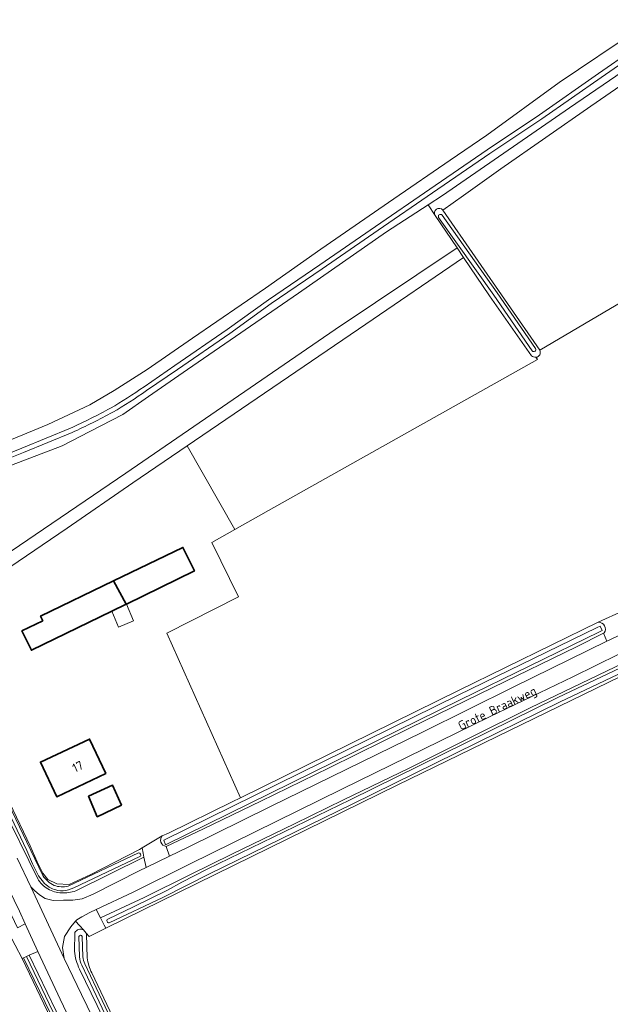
# Model space of a CAD drawing. Extents: x 199200 to 204075, y 460125 to 464703.
# Tile 8 of 174: x 200548 to 200667, y 462142 to 462340. Entities that reach past the tile are written whole.
import ezdxf
from ezdxf.enums import TextEntityAlignment as Align

# ---------------------------------------------------------------- set-up
doc = ezdxf.new("R2010")
doc.units = 0
for name, color, linetype, lineweight in [('B-WE-GR-BOS_LOOF-GV', 40, 'Continuous', 13), ('B-WE-GR-GRAS-GV', 60, 'Continuous', 13), ('B-WE-OG-BEBOUWING-GV', 7, 'Continuous', 35), ('B-WE-OG-BEBOUWING-T18', 10, 'Continuous', 18), ('B-WE-OG-BEBOUWING_LUIFEL-GV', 7, 'Continuous', 18), ('B-WE-OG-TERREIN_CULTUURSCHEIDING-GV', 7, 'Continuous', 18), ('B-WE-OG-TERREIN_ERF-GV', 7, 'Continuous', 18), ('B-WE-OG-TERREIN_ONBEGROEID-GV', 7, 'Continuous', 18), ('B-WE-OG-TOPOGRAFIE-T18', 10, 'Continuous', 18), ('B-WE-OG-WATER-GV', 130, 'Continuous', 18), ('B-WE-OG-WATER_SLOOT-GV', 120, 'Continuous', 18), ('B-WE-VH-ONVERHARD-GV', 252, 'Continuous', 18), ('B-WE-VH-VERHARDING_ASFALT-GV', 252, 'Continuous', 18), ('B-WE-VH-VERHARDING_OPEN-GV', 252, 'Continuous', 18)]:
    doc.layers.add(name, color=color, linetype=linetype, lineweight=lineweight)
doc.styles.add('NLCS-ISO-M1000-T18', font='NLCS-ISO.ttf', dxfattribs={"height": 1.8})

msp = doc.modelspace()

# ---------------------------------------------------------------- linework, layer by layer
at = {"layer": 'B-WE-GR-BOS_LOOF-GV', "flags": 128}
msp.add_lwpolyline([(200635.655, 462294.14), (200631.229, 462300.666), (200629.834, 462302.818), (200621.452, 462297.383), (200603.73, 462285.052), (200581.388, 462269.608), (200573.566, 462264.189), (200568.385, 462260.554), (200561.728, 462257.128), (200556.126, 462254.284), (200549.673, 462251.743), (200543.057, 462249.301), (200537.49, 462246.851), (200532.154, 462244.334), (200524.604, 462240.127), (200518.937, 462237.284), (200516.297, 462235.777), (200518.531, 462232.608), (200527.464, 462219.954), (200531.885, 462223.25), (200544.182, 462231.896), (200569, 462248.735), (200611.111, 462277.71)], close=True, dxfattribs=at)
at = {"layer": 'B-WE-GR-GRAS-GV', "flags": 128}
for points in [[(200798.065, 462377.584), (200782.648, 462405.999), (200765.159, 462393.847), (200760.108, 462390.338), (200753.765, 462385.931), (200734.061, 462372.04), (200716.865, 462359.869), (200712.971, 462357.176), (200696.639, 462346.41), (200680.533, 462335.083), (200662.581, 462322.722), (200644.462, 462310.066), (200636.969, 462304.71), (200632.777, 462301.757), (200652.343, 462273.507), (200686.815, 462293.88), (200688.946, 462295.14), (200709.256, 462306.651), (200723.45, 462296.176), (200731.357, 462279.55), (200743.556, 462252.489), (200754.252, 462255.725), (200760.238, 462257.536), (200804.811, 462271.019)], [(200632.777, 462301.757), (200636.969, 462304.71), (200644.462, 462310.066), (200662.581, 462322.722), (200680.533, 462335.083), (200696.639, 462346.41), (200712.971, 462357.176), (200716.865, 462359.869), (200734.061, 462372.04), (200753.765, 462385.931), (200760.108, 462390.338), (200756.348, 462395.739), (200754.851, 462394.641)], [(200757.74, 462391.083), (200756.692, 462390.159), (200752.69, 462387.565), (200746.394, 462383.216), (200719.539, 462364.847), (200709.991, 462357.955), (200703.589, 462353.575), (200683.721, 462339.784), (200658.311, 462322.362), (200632.702, 462304.678), (200629.834, 462302.818), (200631.229, 462300.666)], [(200514.116, 462238.871), (200514.818, 462239.45), (200521.777, 462244.126), (200527.079, 462246.918), (200534.968, 462250.547), (200544.033, 462254.697), (200553.286, 462258.575), (200561.712, 462262.492), (200566.636, 462265.395), (200573.298, 462269.638), (200582.418, 462275.942), (200597.107, 462286.045), (200608.23, 462293.872), (200622.93, 462304.059), (200634.263, 462311.801), (200641.667, 462316.882), (200656.242, 462327.444), (200672.012, 462338.049)], [(200651.531, 462272.101), (200651.856, 462271.649), (200597.693, 462241.242), (200590.914, 462237.395), (200586.257, 462234.752), (200591.647, 462223.811), (200577.246, 462216.497), (200592.04, 462183.341), (200636.097, 462205.051), (200664.104, 462218.717), (200669.108, 462221.018), (200677.53, 462224.952), (200670.696, 462236.59), (200673.803, 462239.793), (200702.264, 462251.598), (200686.815, 462293.88), (200652.343, 462273.507)], [(200596.783, 462075.103), (200602.369, 462063.506), (200610.648, 462045.72), (200614.4, 462037.39), (200625.267, 462042.373), (200660.291, 462059.423), (200688.459, 462072.852), (200712.146, 462084.118), (200729.906, 462092.97), (200730.169, 462092.968), (200712.643, 462130.161), (200698.762, 462158.997), (200693.67, 462169.394), (200683.427, 462191.584), (200674.234, 462210.579), (200673.639, 462210.289), (200623.585, 462185.91), (200564.957, 462157.062), (200561.567, 462155.406), (200560.956, 462156.095)], [(200386.541, 462012.003), (200393.804, 462016.966), (200406.246, 462025.445), (200419.327, 462034.142), (200434.557, 462044.85), (200449.498, 462055.309), (200464.444, 462065.544), (200480.163, 462076.565), (200489.551, 462083.203), (200513.188, 462099.838), (200533.016, 462113.703), (200554.755, 462128.747), (200557.712, 462130.763), (200557.545, 462131.112), (200548.064, 462150.954), (200545.264, 462156.328), (200540.339, 462166.78), (200530.041, 462188.346)], [(200561.022, 462155.879), (200561.214, 462151.082)], [(200562.115, 462148.065), (200569.341, 462132.777), (200575.003, 462120.665), (200583.628, 462102.521), (200596.783, 462075.103)]]:
    msp.add_lwpolyline(points, dxfattribs=at)
at = {"layer": 'B-WE-GR-GRAS-GV'}
for points in [[(200631.229, 462300.666, -0.941815), (200632.777, 462301.757)], [(200652.343, 462273.507, -0.5060324), (200651.531, 462272.101)], [(200560.956, 462156.095, -0.0449315), (200561.022, 462155.879)], [(200561.214, 462151.082, 0.0821635), (200562.115, 462148.065)]]:
    msp.add_lwpolyline(points, format="xyb", dxfattribs=at)
at = {"layer": 'B-WE-OG-BEBOUWING-GV', "flags": 128}
for points in [[(200566.502, 462227.041), (200569.012, 462222.355), (200569.076, 462222.386), (200582.772, 462229.064), (200580.479, 462233.775)], [(200566.502, 462227.041), (200551.798, 462219.957), (200552.257, 462219.009), (200548.063, 462216.978), (200549.958, 462213.066), (200566.127, 462220.949), (200569.012, 462222.355)], [(200564.936, 462188.21), (200561.663, 462195.17), (200551.782, 462190.522), (200555.055, 462183.563)], [(200568.12, 462181.853), (200566.282, 462185.905), (200561.472, 462183.646), (200563.211, 462179.529)]]:
    msp.add_lwpolyline(points, close=True, dxfattribs=at)
at = {"layer": 'B-WE-OG-BEBOUWING_LUIFEL-GV', "flags": 128}
msp.add_lwpolyline([(200566.127, 462220.949), (200567.523, 462217.688), (200570.536, 462218.977), (200569.076, 462222.386), (200569.012, 462222.355)], close=True, dxfattribs=at)
at = {"layer": 'B-WE-OG-TERREIN_CULTUURSCHEIDING-GV', "flags": 128}
for points in [[(200665.113, 462216.485), (200659.701, 462213.756), (200642.857, 462205.573), (200626.25, 462197.404), (200609.906, 462189.406), (200596.121, 462182.69), (200584.636, 462177.099), (200577.065, 462173.526), (200577.751, 462171.569), (200581.377, 462173.346), (200598.083, 462181.615), (200628.692, 462196.568), (200647.111, 462205.676), (200665.835, 462214.885)], [(200547.14, 462157.152), (200548.713, 462157.938), (200547.536, 462160.487), (200540.109, 462175.742), (200534.492, 462187.569), (200529.07, 462199.099), (200528.744, 462199.77), (200527.298, 462199.27), (200530.426, 462192.516), (200534.531, 462183.651)]]:
    msp.add_lwpolyline(points, close=True, dxfattribs=at)
for points in [[(200672.879, 462214.53), (200658.942, 462207.716), (200642.206, 462199.676), (200612.453, 462185.111), (200581.777, 462169.962), (200570.475, 462164.309), (200563.002, 462160.813), (200563.846, 462159.183), (200572.694, 462163.281), (200582.01, 462167.897), (200590.29, 462171.981), (200602.901, 462178.065), (200612.785, 462182.898), (200626.001, 462189.32), (200638.612, 462195.606), (200650.378, 462201.476), (200664.064, 462208.028), (200672.862, 462212.305)], [(200551.222, 462167.022), (200543.94, 462181.95)], [(200547.063, 462171.157), (200549.873, 462165.424), (200550.588, 462164.631), (200551.566, 462163.77), (200552.709, 462163.039), (200554.314, 462162.665), (200556.415, 462162.681), (200558.286, 462162.699), (200560.192, 462162.979), (200562.365, 462163.914), (200571.822, 462168.663), (200573.051, 462169.266), (200572.61, 462171.357)], [(200572.61, 462171.357), (200558.888, 462164.615)], [(200560.414, 462156.707), (200558.854, 462158.468), (200557.882, 462157.352), (200556.652, 462155.393), (200556.208, 462153.165), (200556.584, 462150.93), (200560.071, 462143.715), (200569.209, 462124.737), (200578.432, 462105.107), (200583.535, 462094.246), (200585.507, 462090.048), (200610.27, 462038.521), (200611.969, 462034.919), (200613.282, 462035.537)], [(200558.621, 462152.436), (200558.717, 462156.174)], [(200574.478, 462099.589), (200580.142, 462087.617), (200586.539, 462075.688), (200592.456, 462062.179), (200598.242, 462050.006), (200599.362, 462051.344), (200596.02, 462058.392), (200589.272, 462072.394), (200582.363, 462086.758), (200579.686, 462092.428), (200574.558, 462103.278), (200566.804, 462119.538), (200555.731, 462142.732), (200551.281, 462152.373), (200549.497, 462151.602), (200556.767, 462136.595), (200567.336, 462114.579), (200571.847, 462105.06)], [(200612.852, 462035.883), (200610.241, 462041.475), (200603.399, 462055.87), (200597.345, 462068.913), (200593.577, 462076.571), (200588.724, 462087.505), (200579.066, 462108.127), (200571.302, 462124.139), (200563.228, 462141.46), (200559.67, 462148.812)]]:
    msp.add_lwpolyline(points, dxfattribs=at)
at = {"layer": 'B-WE-OG-TERREIN_CULTUURSCHEIDING-GV'}
for points in [[(200553.257, 462164.984, -0.1387194), (200551.222, 462167.022)], [(200556.016, 462164.194, -0.1315281), (200553.257, 462164.984)], [(200558.888, 462164.615, -0.1189334), (200556.016, 462164.194)], [(200558.717, 462156.174, -0.4292507), (200560.414, 462156.707)], [(200559.67, 462148.812, -0.0992154), (200558.621, 462152.436)]]:
    msp.add_lwpolyline(points, format="xyb", dxfattribs=at)
at = {"layer": 'B-WE-OG-TERREIN_ERF-GV', "flags": 128}
msp.add_lwpolyline([(200545.598, 462182.278), (200549.709, 462173.655), (200551.11, 462170.44), (200552.237, 462168.185), (200553.271, 462166.869), (200555.053, 462165.997), (200557.544, 462165.836), (200561.908, 462167.87), (200571.693, 462172.933), (200572.234, 462173.235), (200576.305, 462175.695), (200577.553, 462176.201), (200590.357, 462182.511), (200592.04, 462183.341), (200577.246, 462216.497), (200591.647, 462223.811), (200586.257, 462234.752), (200590.914, 462237.395), (200581.334, 462254.274), (200570.376, 462246.819), (200557.142, 462237.669), (200545.602, 462229.839)], dxfattribs=at)
for points in [[(200551.798, 462219.957), (200566.502, 462227.041), (200580.479, 462233.775), (200582.772, 462229.064), (200569.076, 462222.386), (200569.012, 462222.355), (200566.127, 462220.949), (200549.958, 462213.066), (200548.063, 462216.978), (200552.257, 462219.009)], [(200564.936, 462188.21), (200555.055, 462183.563), (200551.782, 462190.522), (200561.663, 462195.17)], [(200568.12, 462181.853), (200563.211, 462179.529), (200561.472, 462183.646), (200566.282, 462185.905)]]:
    msp.add_lwpolyline(points, close=True, dxfattribs=at)
at = {"layer": 'B-WE-OG-TERREIN_ONBEGROEID-GV', "flags": 128}
msp.add_lwpolyline([(200650.676, 462272.422), (200642.184, 462284.513), (200636.955, 462292.223), (200617.3, 462278.741), (200581.334, 462254.274), (200590.914, 462237.395), (200597.693, 462241.242), (200651.856, 462271.649), (200651.531, 462272.101)], dxfattribs=at)
at = {"layer": 'B-WE-OG-TERREIN_ONBEGROEID-GV'}
msp.add_lwpolyline([(200651.531, 462272.101, -0.2405503), (200650.676, 462272.422)], format="xyb", dxfattribs=at)
at = {"layer": 'B-WE-OG-WATER-GV', "flags": 128}
msp.add_lwpolyline([(200571.099, 462105.062), (200548.971, 462151.374), (200548.376, 462151.098), (200553.81, 462139.857), (200558.243, 462130.648)], dxfattribs=at)
at = {"layer": 'B-WE-OG-WATER_SLOOT-GV', "flags": 128}
for points in [[(200572.634, 462266.158), (200578.866, 462270.417), (200589.359, 462277.67), (200597.707, 462283.7), (200608.009, 462290.702), (200619.223, 462298.449), (200630.207, 462305.991), (200641.722, 462313.922), (200652.229, 462320.923), (200664.134, 462329.255), (200677.696, 462338.657), (200687.963, 462345.698), (200700.924, 462354.745), (200711.001, 462361.612), (200722.407, 462369.367), (200732.715, 462376.772), (200745.984, 462385.712), (200755.917, 462392.724)], [(200755.917, 462392.724), (200745.984, 462385.712), (200732.715, 462376.772), (200722.407, 462369.367), (200711.001, 462361.612), (200700.924, 462354.745), (200687.963, 462345.698), (200677.696, 462338.657), (200664.134, 462329.255), (200652.229, 462320.923), (200641.722, 462313.922), (200630.207, 462305.991), (200619.223, 462298.449), (200608.009, 462290.702), (200597.707, 462283.7), (200589.359, 462277.67), (200578.866, 462270.417), (200572.634, 462266.158)], [(200756.451, 462391.968), (200746.509, 462384.951), (200733.243, 462376.012), (200722.937, 462368.608), (200711.521, 462360.847), (200701.449, 462353.984), (200688.49, 462344.937), (200678.221, 462337.895), (200664.663, 462328.496), (200652.751, 462320.159), (200642.241, 462313.156), (200630.731, 462305.229), (200619.748, 462297.687), (200608.532, 462289.939), (200598.238, 462282.942), (200589.894, 462276.914), (200579.39, 462269.654), (200573.152, 462265.391)], [(200573.152, 462265.391), (200579.39, 462269.654), (200589.894, 462276.914), (200598.238, 462282.942), (200608.532, 462289.939), (200619.748, 462297.687), (200630.731, 462305.229), (200642.241, 462313.156), (200652.751, 462320.159), (200664.663, 462328.496), (200678.221, 462337.895), (200688.49, 462344.937), (200701.449, 462353.984), (200711.521, 462360.847), (200722.937, 462368.608), (200733.243, 462376.012), (200746.509, 462384.951), (200756.451, 462391.968)], [(200543.057, 462249.301), (200549.673, 462251.743), (200556.126, 462254.284), (200561.728, 462257.128), (200568.385, 462260.554), (200573.566, 462264.189), (200581.388, 462269.608), (200603.73, 462285.052), (200621.452, 462297.383), (200629.834, 462302.818), (200632.702, 462304.678), (200658.311, 462322.362), (200683.721, 462339.784)], [(200672.012, 462338.049), (200656.242, 462327.444), (200641.667, 462316.882), (200634.263, 462311.801), (200622.93, 462304.059), (200608.23, 462293.872), (200597.107, 462286.045), (200582.418, 462275.942), (200573.298, 462269.638), (200566.636, 462265.395), (200561.712, 462262.492), (200553.286, 462258.575), (200544.033, 462254.697)], [(200631.229, 462300.666), (200635.655, 462294.14), (200636.955, 462292.223), (200642.184, 462284.513), (200650.676, 462272.422)], [(200650.772, 462273.395), (200643.047, 462284.604), (200631.944, 462300.251)], [(200631.944, 462300.251), (200643.047, 462284.604), (200650.772, 462273.395)], [(200632.646, 462300.749), (200643.753, 462285.097), (200651.481, 462273.884)], [(200651.481, 462273.884), (200643.753, 462285.097), (200632.646, 462300.749)], [(200652.343, 462273.507), (200632.777, 462301.757)], [(200514.592, 462237.363), (200521.391, 462241.675), (200525.837, 462244.107), (200530.863, 462246.482), (200538.229, 462249.843), (200548.011, 462253.803), (200557.808, 462257.816)], [(200557.808, 462257.816), (200548.011, 462253.803), (200538.229, 462249.843), (200530.863, 462246.482), (200525.837, 462244.107), (200521.391, 462241.675), (200514.592, 462237.363)], [(200558.182, 462256.969), (200548.36, 462252.945), (200538.594, 462248.993), (200531.253, 462245.643), (200526.257, 462243.282), (200521.861, 462240.878), (200515.088, 462236.581)], [(200515.088, 462236.581), (200521.861, 462240.878), (200526.257, 462243.282), (200531.253, 462245.643), (200538.594, 462248.993), (200548.36, 462252.945), (200558.182, 462256.969)], [(200565.342, 462158.907), (200570.536, 462161.362), (200577.372, 462164.701), (200580.273, 462166.349), (200585.363, 462168.942), (200614.116, 462182.952), (200655.964, 462203.56), (200674.808, 462212.501), (200674.951, 462212.571), (200678.682, 462214.4), (200684.252, 462217.506), (200695.928, 462223.293), (200704.14, 462227.335), (200713.611, 462231.633), (200721.057, 462234.595), (200724.986, 462236.274), (200729.489, 462237.857), (200734.466, 462239.329), (200741.571, 462241.537), (200743.775, 462242.194), (200752.053, 462244.865), (200756.397, 462246.189)], [(200756.397, 462246.189), (200752.053, 462244.865), (200743.775, 462242.194), (200741.571, 462241.537), (200734.466, 462239.329), (200729.489, 462237.857), (200724.986, 462236.274), (200721.057, 462234.595), (200713.611, 462231.633), (200704.14, 462227.335), (200695.928, 462223.293), (200684.252, 462217.506), (200678.682, 462214.4), (200674.951, 462212.571), (200674.808, 462212.501), (200655.964, 462203.56), (200614.116, 462182.952), (200585.363, 462168.942), (200580.273, 462166.349), (200577.372, 462164.701), (200570.536, 462161.362), (200565.342, 462158.907)], [(200552.625, 462166.072), (200551.388, 462167.647), (200550.204, 462170.016), (200549.057, 462172.706), (200541.272, 462188.974), (200535.468, 462201.783), (200530.883, 462210.94), (200528.463, 462216.043), (200527.157, 462218.576), (200517.958, 462231.318)], [(200517.958, 462231.318), (200527.157, 462218.576), (200528.463, 462216.043), (200530.883, 462210.94), (200535.468, 462201.783), (200541.272, 462188.974), (200549.057, 462172.706), (200550.204, 462170.016), (200551.388, 462167.647), (200552.625, 462166.072)], [(200518.476, 462231.78), (200520.933, 462228.445), (200526.997, 462219.839), (200528.64, 462217.177), (200535.115, 462203.714), (200541.544, 462189.999), (200549.007, 462174.399), (200552.268, 462167.665)], [(200552.268, 462167.665), (200549.007, 462174.399), (200541.544, 462189.999), (200535.115, 462203.714), (200528.64, 462217.177), (200526.997, 462219.839), (200520.933, 462228.445), (200518.476, 462231.78)], [(200664.104, 462218.717), (200636.097, 462205.051), (200592.04, 462183.341), (200590.357, 462182.511), (200577.553, 462176.201), (200576.305, 462175.695)], [(200577.065, 462173.526), (200584.636, 462177.099), (200596.121, 462182.69), (200609.906, 462189.406), (200626.25, 462197.404), (200642.857, 462205.573), (200659.701, 462213.756), (200665.113, 462216.485)], [(200665.113, 462216.485), (200665.272, 462216.566)], [(200672.862, 462212.305), (200664.064, 462208.028), (200650.378, 462201.476), (200638.612, 462195.606), (200626.001, 462189.32), (200612.785, 462182.898), (200602.901, 462178.065), (200590.29, 462171.981), (200582.01, 462167.897), (200572.694, 462163.281), (200563.846, 462159.183), (200564.157, 462158.582), (200564.624, 462157.696), (200564.957, 462157.062), (200623.585, 462185.91), (200673.639, 462210.289)], [(200674.401, 462211.201), (200656.4, 462202.66), (200614.556, 462182.054), (200585.783, 462168.034), (200576.45, 462163.28), (200565.623, 462158.168)], [(200565.623, 462158.168), (200576.45, 462163.28), (200585.783, 462168.034), (200614.556, 462182.054), (200656.4, 462202.66), (200674.401, 462211.201)], [(200543.94, 462181.95), (200551.222, 462167.022)], [(200558.888, 462164.615), (200572.61, 462171.357), (200572.434, 462172.191), (200572.234, 462173.235), (200571.693, 462172.933), (200561.908, 462167.87), (200557.544, 462165.836), (200555.053, 462165.997), (200553.271, 462166.869), (200552.237, 462168.185), (200551.11, 462170.44), (200549.709, 462173.655), (200545.598, 462182.278)], [(200557.343, 462165.554), (200571.52, 462172.253)], [(200571.52, 462172.253), (200557.343, 462165.554)], [(200571.809, 462171.493), (200558.481, 462165.19), (200557.44, 462164.777)], [(200557.44, 462164.777), (200558.481, 462165.19), (200571.809, 462171.493)], [(200558.717, 462156.174), (200558.621, 462152.436)], [(200559.649, 462151.268), (200559.505, 462155.363)], [(200559.505, 462155.363), (200559.649, 462151.268)], [(200560.168, 462155.387), (200560.311, 462151.316)], [(200560.311, 462151.316), (200560.168, 462155.387)], [(200560.956, 462156.095), (200560.414, 462156.707)], [(200561.214, 462151.082), (200561.022, 462155.879)], [(200571.847, 462105.06), (200567.336, 462114.579), (200556.767, 462136.595), (200549.497, 462151.602), (200548.971, 462151.374), (200571.099, 462105.062)], [(200558.243, 462130.648), (200553.81, 462139.857), (200548.376, 462151.098), (200548.064, 462150.954), (200557.545, 462131.112), (200557.712, 462130.763), (200558.041, 462130.073)], [(200613.525, 462036.294), (200612.725, 462037.818), (200608.752, 462046.62), (200602.09, 462060.811), (200597.097, 462071.511), (200595.403, 462075.187), (200589.168, 462088.513), (200582.002, 462103.44), (200574.899, 462118.196), (200569.106, 462130.583), (200562.393, 462144.75), (200560.102, 462149.593)], [(200560.102, 462149.593), (200562.393, 462144.75), (200569.106, 462130.583), (200574.899, 462118.196), (200582.002, 462103.44), (200589.168, 462088.513), (200595.403, 462075.187), (200597.097, 462071.511), (200602.09, 462060.811), (200608.752, 462046.62), (200612.725, 462037.818), (200613.525, 462036.294)], [(200560.705, 462149.869), (200562.993, 462145.033), (200569.706, 462130.866), (200575.498, 462118.48), (200582.6, 462103.727), (200587.842, 462092.881), (200592.206, 462083.653), (200595.791, 462076.039), (200598.017, 462071.237), (200613.221, 462038.698)], [(200614.234, 462036.645), (200613.221, 462038.698), (200598.017, 462071.237), (200595.791, 462076.039), (200592.206, 462083.653), (200587.842, 462092.881), (200582.6, 462103.727), (200575.498, 462118.48), (200569.706, 462130.866), (200562.993, 462145.033), (200560.705, 462149.869)], [(200559.67, 462148.812), (200563.228, 462141.46), (200571.302, 462124.139), (200579.066, 462108.127), (200588.724, 462087.505), (200593.577, 462076.571), (200597.345, 462068.913), (200603.399, 462055.87), (200610.241, 462041.475), (200612.852, 462035.883)], [(200596.783, 462075.103), (200583.628, 462102.521), (200575.003, 462120.665), (200569.341, 462132.777), (200562.115, 462148.065)]]:
    msp.add_lwpolyline(points, dxfattribs=at)
at = {"layer": 'B-WE-OG-WATER_SLOOT-GV'}
for points in [[(200632.777, 462301.757, 0.941815), (200631.229, 462300.666)], [(200631.944, 462300.251, -0.9157189), (200632.646, 462300.749)], [(200632.646, 462300.749, 0.9157189), (200631.944, 462300.251)], [(200650.676, 462272.422, 0.2405503), (200651.531, 462272.101)], [(200651.481, 462273.884, -0.9264719), (200650.772, 462273.395)], [(200650.772, 462273.395, 0.9264719), (200651.481, 462273.884)], [(200651.531, 462272.101, 0.5060324), (200652.343, 462273.507)], [(200565.864, 462261.837, 0.0207516), (200572.634, 462266.158)], [(200572.634, 462266.158, -0.0207516), (200565.864, 462261.837)], [(200573.152, 462265.391, -0.020638), (200566.32, 462261.03)], [(200566.32, 462261.03, 0.020638), (200573.152, 462265.391)], [(200557.808, 462257.816, 0.0183776), (200565.864, 462261.837)], [(200565.864, 462261.837, -0.0183776), (200557.808, 462257.816)], [(200566.32, 462261.03, -0.0182914), (200558.182, 462256.969)], [(200558.182, 462256.969, 0.0182914), (200566.32, 462261.03)], [(200665.272, 462216.566, 0.6352377), (200664.104, 462218.717)], [(200576.305, 462175.695, 0.5888092), (200577.065, 462173.526)], [(200571.52, 462172.253, -0.7398794), (200571.809, 462171.493)], [(200571.809, 462171.493, 0.7398794), (200571.52, 462172.253)], [(200552.268, 462167.665, 0.1282322), (200554.53, 462165.687)], [(200554.53, 462165.687, -0.1282322), (200552.268, 462167.665)], [(200551.222, 462167.022, 0.1387194), (200553.257, 462164.984)], [(200555.264, 462164.681, -0.1570162), (200552.625, 462166.072)], [(200552.625, 462166.072, 0.1570162), (200555.264, 462164.681)], [(200554.53, 462165.687, 0.1476201), (200557.343, 462165.554)], [(200557.343, 462165.554, -0.1476201), (200554.53, 462165.687)], [(200553.257, 462164.984, 0.1315281), (200556.016, 462164.194)], [(200557.44, 462164.777, -0.1267542), (200555.264, 462164.681)], [(200555.264, 462164.681, 0.1267542), (200557.44, 462164.777)], [(200556.016, 462164.194, 0.1189334), (200558.888, 462164.615)], [(200565.623, 462158.168, -0.8158386), (200565.342, 462158.907)], [(200565.342, 462158.907, 0.8158386), (200565.623, 462158.168)], [(200560.414, 462156.707, 0.4292507), (200558.717, 462156.174)], [(200559.505, 462155.363, -0.8053088), (200560.168, 462155.387)], [(200560.168, 462155.387, 0.8053088), (200559.505, 462155.363)], [(200561.022, 462155.879, 0.0449315), (200560.956, 462156.095)], [(200558.621, 462152.436, 0.0992154), (200559.67, 462148.812)], [(200560.102, 462149.593, -0.0876475), (200559.649, 462151.268)], [(200559.649, 462151.268, 0.0876475), (200560.102, 462149.593)], [(200560.311, 462151.316, 0.0871979), (200560.705, 462149.869)], [(200560.705, 462149.869, -0.0871979), (200560.311, 462151.316)], [(200562.115, 462148.065, -0.0821635), (200561.214, 462151.082)]]:
    msp.add_lwpolyline(points, format="xyb", dxfattribs=at)
at = {"layer": 'B-WE-OG-WATER_SLOOT-GV', "flags": 128}
for points in [[(200635.655, 462294.14), (200611.111, 462277.71), (200569, 462248.735), (200544.182, 462231.896), (200531.885, 462223.25), (200527.464, 462219.954), (200528.066, 462219.101), (200528.745, 462217.792), (200533.351, 462221.225), (200545.602, 462229.839), (200557.142, 462237.669), (200570.376, 462246.819), (200581.334, 462254.274), (200617.3, 462278.741), (200636.955, 462292.223)], [(200664.87, 462217.023), (200664.318, 462216.77), (200636.317, 462203.106), (200576.951, 462173.852), (200576.618, 462174.802), (200635.877, 462204.004), (200663.89, 462217.673), (200664.458, 462217.934)], [(200576.618, 462174.802), (200576.951, 462173.852), (200636.317, 462203.106), (200664.318, 462216.77), (200664.87, 462217.023), (200664.458, 462217.934), (200663.89, 462217.673), (200635.877, 462204.004)]]:
    msp.add_lwpolyline(points, close=True, dxfattribs=at)
at = {"layer": 'B-WE-VH-ONVERHARD-GV', "flags": 128}
for points in [[(200669.108, 462221.018), (200664.104, 462218.717)], [(200665.272, 462216.566), (200665.113, 462216.485), (200665.835, 462214.885), (200666.287, 462215.107), (200670.874, 462217.335), (200670.135, 462218.877)], [(200545.264, 462156.328), (200548.064, 462150.954), (200548.376, 462151.098), (200548.971, 462151.374), (200549.497, 462151.602), (200551.281, 462152.373), (200548.713, 462157.938), (200547.14, 462157.152)]]:
    msp.add_lwpolyline(points, dxfattribs=at)
at = {"layer": 'B-WE-VH-ONVERHARD-GV'}
msp.add_lwpolyline([(200664.104, 462218.717, -0.6352377), (200665.272, 462216.566)], format="xyb", dxfattribs=at)
at = {"layer": 'B-WE-VH-ONVERHARD-GV', "flags": 128}
msp.add_lwpolyline([(200560.414, 462156.707), (200560.956, 462156.095), (200561.567, 462155.406), (200564.957, 462157.062), (200564.624, 462157.696), (200564.157, 462158.582), (200563.846, 462159.183), (200563.002, 462160.813), (200561.712, 462160.21), (200560.13, 462159.369), (200559.075, 462158.721), (200558.854, 462158.468)], close=True, dxfattribs=at)
at = {"layer": 'B-WE-VH-VERHARDING_ASFALT-GV', "flags": 128}
for points in [[(200670.874, 462217.335), (200666.287, 462215.107), (200665.835, 462214.885), (200647.111, 462205.676), (200628.692, 462196.568), (200598.083, 462181.615), (200581.377, 462173.346), (200577.751, 462171.569), (200573.051, 462169.266), (200571.822, 462168.663), (200562.365, 462163.914), (200560.192, 462162.979), (200558.286, 462162.699), (200556.415, 462162.681), (200554.314, 462162.665), (200552.709, 462163.039), (200551.566, 462163.77), (200550.588, 462164.631), (200549.873, 462165.424), (200556.584, 462150.93), (200556.208, 462153.165), (200556.652, 462155.393), (200557.882, 462157.352), (200558.854, 462158.468), (200559.075, 462158.721), (200560.13, 462159.369), (200561.712, 462160.21), (200563.002, 462160.813), (200570.475, 462164.309), (200581.777, 462169.962), (200612.453, 462185.111), (200642.206, 462199.676), (200658.942, 462207.716), (200672.879, 462214.53)], [(200569.209, 462124.737), (200560.071, 462143.715), (200556.584, 462150.93), (200549.873, 462165.424), (200547.063, 462171.157)], [(200547.536, 462160.487), (200548.713, 462157.938), (200551.281, 462152.373), (200555.731, 462142.732), (200566.804, 462119.538)]]:
    msp.add_lwpolyline(points, dxfattribs=at)
at = {"layer": 'B-WE-VH-VERHARDING_OPEN-GV', "flags": 128}
msp.add_lwpolyline([(200576.305, 462175.695), (200572.234, 462173.235), (200572.434, 462172.191), (200572.61, 462171.357), (200573.051, 462169.266), (200577.751, 462171.569), (200577.065, 462173.526)], dxfattribs=at)
at = {"layer": 'B-WE-VH-VERHARDING_OPEN-GV'}
msp.add_lwpolyline([(200577.065, 462173.526, -0.5888092), (200576.305, 462175.695)], format="xyb", dxfattribs=at)

# ---------------------------------------------------------------- texts
at = {"layer": 'B-WE-OG-BEBOUWING-T18', "style": 'NLCS-ISO-M1000-T18'}
msp.add_text('17', height=1.8, rotation=25.2, dxfattribs=at).set_placement((200559.283, 462189.63), align=Align.MIDDLE)
at = {"layer": 'B-WE-OG-TOPOGRAFIE-T18', "style": 'NLCS-ISO-M1000-T18'}
msp.add_text('Grote Braakweg', height=1.8, rotation=25.5, dxfattribs=at).set_placement((200643.868, 462201.148), align=Align.MIDDLE)

doc.saveas('drawing.dxf')
